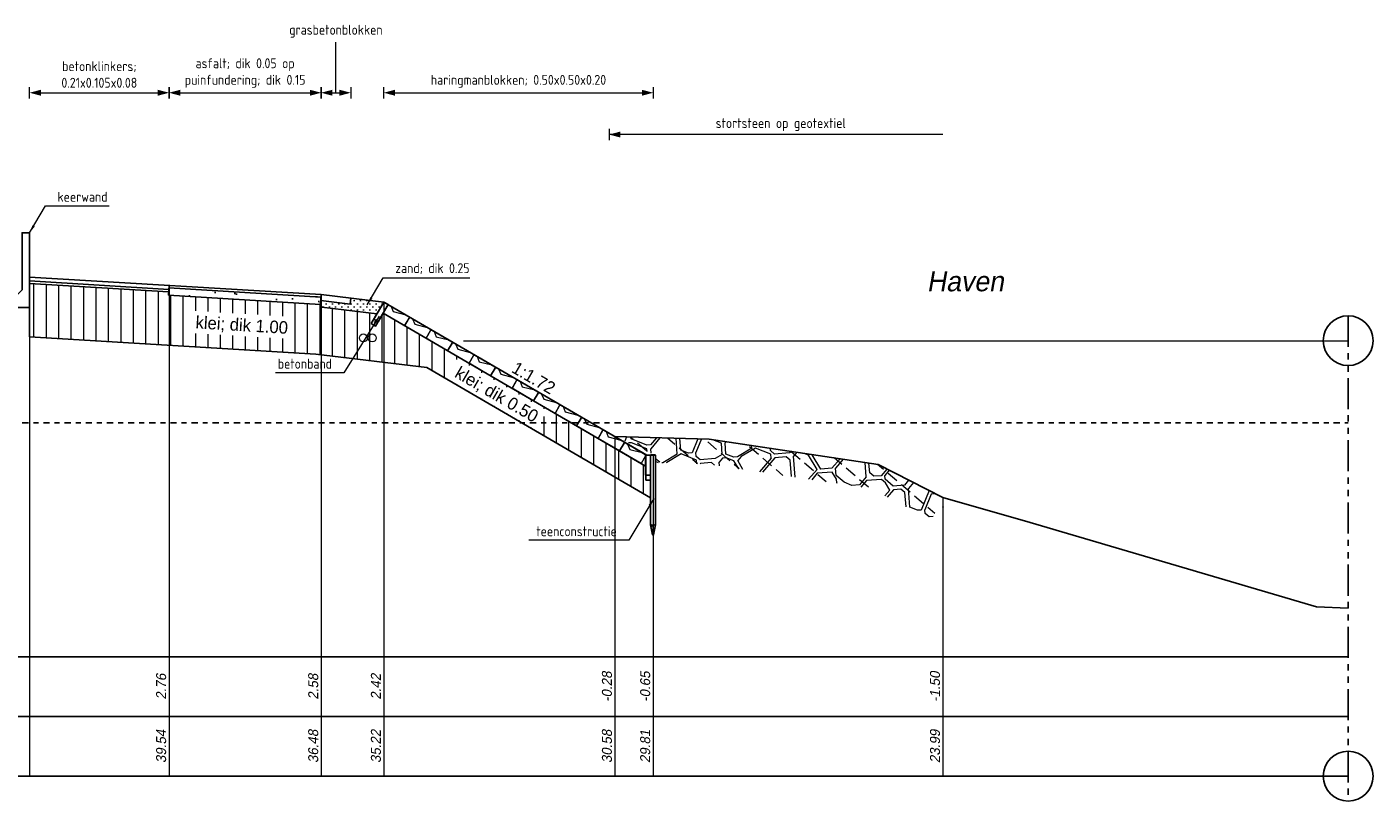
# Model space of a CAD drawing. Header units: metres. Extents: x 132 to 905, y -50 to 63.
# Tile 42 of 86: x 526 to 553, y -21 to -6. Entities that reach past the tile are written whole.
import ezdxf
from ezdxf.enums import TextEntityAlignment as Align

# ---------------------------------------------------------------- set-up
doc = ezdxf.new("R2010")
doc.units = ezdxf.units.M
doc.header["$LTSCALE"] = 0.1
doc.linetypes.add('NAP', pattern=[20, 12.5, -2.5, 2.5, -2.5])
doc.linetypes.add('PHANTOM', pattern=[2.5, 1.25, -0.25, 0.25, -0.25, 0.25, -0.25])
for name, color, linetype in [('0 @ 0.02', 7, 'Continuous'), ('DP-BS-KANT-KREUKELBERM', 255, 'Continuous'), ('DP-BS-TEENSCHOT-GECONSTRUEERD', 198, 'Continuous'), ('DP-BS-ZANDLIJN', 76, 'Continuous'), ('DP-Matenbalk', 1, 'Continuous'), ('DP-Matenbalk_bestaandehoogten', 6, 'Continuous')]:
    doc.layers.add(name, color=color, linetype=linetype)
for name, color, linetype, lineweight in [('BS-OVERIGE-TEKSTEN-1', 253, 'RASTER', 0), ('DP-Afbreek', 2, 'PHANTOM', 25), ('DP-BS-arcering_haringmanblokken', 25, 'Continuous', 0), ('DP-BS-arcering_klei', 253, 'Continuous', 0), ('DP-BS-arcering_kreukelberm', 253, 'Continuous', 0), ('DP-BS-arcering_slakken', 253, 'Continuous', 25), ('DP-BS-arcering_zand', 251, 'Continuous', 0), ('DP-BS-Maatvoering', 2, 'Continuous', 20), ('DP-BS-Matenbalk_verlenglijnen', 253, 'Continuous', 0), ('DP-BS-materiaalomschrijving', 213, 'Continuous', 18), ('DP-BS-profiel', 2, 'Continuous', 25), ('DP-NAP-lijn', 6, 'NAP', 25), ('DP-Taludhelling', 1, 'Continuous', 18), ('DP-Waterlijn', 1, 'Continuous', 13), ('DP-Waterlijn_tekst', 7, 'Continuous', 35), ('TL-2.5 mm tekst_schaaldp', 7, 'Continuous', 25), ('TL-5.0mm Tekst', 4, 'Continuous', 50)]:
    doc.layers.add(name, color=color, linetype=linetype, lineweight=lineweight)
doc.layers.add('Constructielijn', color=33, linetype='Continuous', lineweight=0, plot=False)
doc.layers.add('DP-NW-arcrand', color=142, linetype='Continuous', plot=False)
doc.styles.add('bestomschr', font='isocp.shx', dxfattribs={"width": 0.96})
doc.styles.add('dp-besthgt', font='StagCAD.ttf', dxfattribs={"oblique": 10, "height": 0.2})
doc.styles.add('Ontwnota-dwp-Bruinissepolder tot Grevelingendam$0$bestomschr', font='isocp.shx', dxfattribs={"width": 0.96})
doc.styles.add('StagCAD', font='StagCAD.ttf')
doc.linetypes.add('RASTER', pattern='A,3,-2,[200,RASTER,S=0.75,R=0,X=0,Y=0],-2,3', length=10)
doc.dimstyles.new('best-leader 1_100', dxfattribs={"dimscale": 0.1, "dimtxt": 2, "dimasz": 1.6, "dimexe": 0, "dimexo": 0, "dimgap": 0.8, "dimtad": 1, "dimrnd": 0.001, "dimzin": 1, "dimdsep": 46, "dimtxsty": 'bestomschr', "dimblk": 'RAD_PIJL', "dimcen": 0.09, "dimse1": 1, "dimse2": 1, "dimclrd": 212, "dimclre": 1, "dimclrt": 2, "dimazin": 0, "dimtfac": 1, "dimtix": 1, "dimtmove": 0, "dimatfit": 0, "dimfxl": 1, "dimtvp": 0.83, "dimtolj": 1, "dimtzin": 0, "dimlwd": 5, "dimarcsym": 0})
doc.dimstyles.new('bestaand 1_100', dxfattribs={"dimscale": 0.1, "dimtxt": 2, "dimasz": 0.8, "dimexe": 0, "dimexo": 0, "dimgap": 1, "dimtad": 1, "dimrnd": 0.001, "dimzin": 1, "dimdsep": 46, "dimtxsty": 'bestomschr', "dimblk1": 'DIM_PIJL', "dimblk2": 'DIM_PIJL', "dimsah": 1, "dimcen": 0.09, "dimse1": 1, "dimse2": 1, "dimclrd": 212, "dimclre": 1, "dimclrt": 2, "dimazin": 0, "dimtfac": 1, "dimtix": 1, "dimtmove": 0, "dimatfit": 3, "dimldrblk": 'RAD_PIJL', "dimfxl": 1, "dimtvp": 0.83, "dimtolj": 1, "dimtzin": 0, "dimlwd": 9, "dimlwe": 5, "dimarcsym": 0})
doc.dimstyles.new('Ontwnota-dwp-Bruinissepolder tot Grevelingendam$0$best-leader 1_100', dxfattribs={"dimscale": 0.1, "dimtxt": 2, "dimasz": 1.6, "dimexe": 0, "dimexo": 0, "dimgap": 0.8, "dimtad": 1, "dimrnd": 0.001, "dimzin": 1, "dimdsep": 46, "dimtxsty": 'Ontwnota-dwp-Bruinissepolder tot Grevelingendam$0$bestomschr', "dimblk": 'Ontwnota-dwp-Bruinissepolder tot Grevelingendam$0$RAD_PIJL', "dimcen": 0.09, "dimse1": 1, "dimse2": 1, "dimclrd": 212, "dimclre": 1, "dimclrt": 2, "dimazin": 0, "dimtfac": 1, "dimtix": 1, "dimtmove": 0, "dimatfit": 0, "dimfxl": 1, "dimtvp": 0.83, "dimtolj": 1, "dimtzin": 0, "dimlwd": 5, "dimarcsym": 0})

# ---------------------------------------------------------------- blocks, each defined once
blk = doc.blocks.new('*U64')
at = {"layer": 'DP-Matenbalk'}
for p, q in [((6, -3.5), (59.862, -3.5)), ((6, -4.7), (59.862, -4.7)), ((6, -5.9), (59.862, -5.9))]:
    blk.add_line(p, q, dxfattribs=at)
at = {"layer": 'DP-Matenbalk', "style": 'StagCAD', "width": 0.8}
blk.add_attdef('DPNR', (0, -3.356), '', height=0.25, dxfattribs=at)
at = {"layer": 'TL-2.5 mm tekst_schaaldp', "style": 'StagCAD', "width": 0.96}
blk.add_attdef('SCHAAL', (-0.05, -7.524), '', height=0.25, dxfattribs=at)
at = {"layer": 'TL-5.0mm Tekst', "style": 'StagCAD', "width": 0.96}
blk.add_attdef('OMSCHRIJVING', (-0.05, -6.935), '', height=0.5, dxfattribs=at)
blk = doc.blocks.new('*U63')
at = {"layer": 'DP-NAP-lijn'}
blk.add_line((0, 0), (597.91, 0), dxfattribs=at)
at = {"layer": 'DP-NAP-lijn', "style": 'StagCAD'}
blk.add_attdef('NAPLIJN', (6.25, 1), '', height=2.5, dxfattribs=at)
at = {"layer": 'DP-Waterlijn_tekst', "style": 'StagCAD'}
blk.add_attdef('WP', text='', height=2.5, dxfattribs=at).set_placement((11.17, 16.5), align=Align.BOTTOM_CENTER)
blk = doc.blocks.new('Ontwnota-dwp-Bruinissepolder tot Grevelingendam$0$RAD_PIJL')
at = {"color": 1, "linetype": 'Continuous'}
blk.add_solid([(-2.83, -0.75), (-2.83, 0.75), (0, 0)], dxfattribs=at)
blk = doc.blocks.new('RAD_PIJL')
at = {"color": 1, "linetype": 'Continuous'}
blk.add_solid([(-2.83, -0.75), (-2.83, 0.75), (0, 0)], dxfattribs=at)
blk = doc.blocks.new('DIM_PIJL')
at = {"color": 1}
blk.add_line((0, 1.41), (0, -1.41), dxfattribs=at)
at = {"color": 1, "linetype": 'ByBlock'}
blk.add_solid([(-2.83, -0.75), (-2.83, 0.75), (0, 0)], dxfattribs=at)
blk = doc.blocks.new('*D227')
at = {"layer": 'Defpoints', "color": 0, "transparency": 16777216}
for p in [(39.225, 14.731), (36.169, 10.861), (39.225, 10.676)]:
    blk.add_point(p, dxfattribs=at)
at = {"layer": 'DP-BS-Maatvoering', "color": 212, "lineweight": 9, "transparency": 16777216}
blk.add_line((36.249, 14.731), (39.145, 14.731), dxfattribs=at)
at = {"layer": 'DP-BS-Maatvoering', "color": 212, "lineweight": 9, "transparency": 16777216, "xscale": 0.08000000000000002, "yscale": 0.08000000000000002, "zscale": 0.08000000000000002, "rotation": 180}
blk.add_blockref('DIM_PIJL', (36.169, 14.731), dxfattribs=at)
at = {"layer": 'DP-BS-Maatvoering', "color": 212, "lineweight": 9, "transparency": 16777216, "xscale": 0.08000000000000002, "yscale": 0.08000000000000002, "zscale": 0.08000000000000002}
blk.add_blockref('DIM_PIJL', (39.225, 14.731), dxfattribs=at)
at = {"layer": 'DP-BS-Maatvoering', "color": 2, "transparency": 16777216, "insert": (37.697, 15.127), "char_height": 0.2, "attachment_point": 5, "style": 'bestomschr'}
blk.add_mtext('\\A1;asfalt; dik 0.05 op\\Ppuinfundering; dik 0.15', dxfattribs=at)
blk = doc.blocks.new('*D228')
at = {"layer": 'Defpoints', "color": 0, "transparency": 16777216}
for p in [(45.896, 14.731), (40.483, 10.525), (45.896, 7.447)]:
    blk.add_point(p, dxfattribs=at)
at = {"layer": 'DP-BS-Maatvoering', "color": 212, "lineweight": 9, "transparency": 16777216}
blk.add_line((40.563, 14.731), (45.816, 14.731), dxfattribs=at)
at = {"layer": 'DP-BS-Maatvoering', "color": 212, "lineweight": 9, "transparency": 16777216, "xscale": 0.08000000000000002, "yscale": 0.08000000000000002, "zscale": 0.08000000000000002, "rotation": 180}
blk.add_blockref('DIM_PIJL', (40.483, 14.731), dxfattribs=at)
at = {"layer": 'DP-BS-Maatvoering', "color": 212, "lineweight": 9, "transparency": 16777216, "xscale": 0.08000000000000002, "yscale": 0.08000000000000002, "zscale": 0.08000000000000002}
blk.add_blockref('DIM_PIJL', (45.896, 14.731), dxfattribs=at)
at = {"layer": 'DP-BS-Maatvoering', "color": 2, "transparency": 16777216, "insert": (43.19, 14.96), "char_height": 0.2, "attachment_point": 5, "style": 'bestomschr'}
blk.add_mtext('\\A1;haringmanblokken; 0.50x0.50x0.20', dxfattribs=at)
blk = doc.blocks.new('HB-20-50')
blk.add_lwpolyline([(0, 0), (0.5, 0), (0.5, 0.18), (0.48, 0.2), (0.02, 0.2), (0, 0.18)], close=True)
blk.add_lwpolyline([(0.43, 0.2), (0.34, 0.13), (0.09, 0.2)])
blk = doc.blocks.new('*D229')
at = {"layer": 'Defpoints', "color": 0, "transparency": 16777216}
for p in [(36.169, 14.731), (33.367, 11.029), (36.169, 10.861)]:
    blk.add_point(p, dxfattribs=at)
at = {"layer": 'DP-BS-Maatvoering', "color": 212, "lineweight": 9, "transparency": 16777216}
blk.add_line((33.447, 14.731), (36.089, 14.731), dxfattribs=at)
at = {"layer": 'DP-BS-Maatvoering', "color": 212, "lineweight": 9, "transparency": 16777216, "xscale": 0.08000000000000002, "yscale": 0.08000000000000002, "zscale": 0.08000000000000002, "rotation": 180}
blk.add_blockref('DIM_PIJL', (33.367, 14.731), dxfattribs=at)
at = {"layer": 'DP-BS-Maatvoering', "color": 212, "lineweight": 9, "transparency": 16777216, "xscale": 0.08000000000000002, "yscale": 0.08000000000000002, "zscale": 0.08000000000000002}
blk.add_blockref('DIM_PIJL', (36.169, 14.731), dxfattribs=at)
at = {"layer": 'DP-BS-Maatvoering', "color": 2, "transparency": 16777216, "insert": (34.768, 15.098), "char_height": 0.2, "attachment_point": 5, "style": 'bestomschr'}
blk.add_mtext('\\A1;betonklinkers;\\P0.21x0.105x0.08', dxfattribs=at)
blk = doc.blocks.new('*D230')
at = {"layer": 'Defpoints', "color": 0, "transparency": 16777216}
for p in [(39.82, 14.731), (39.225, 10.676), (39.82, 10.605)]:
    blk.add_point(p, dxfattribs=at)
at = {"layer": 'DP-BS-Maatvoering', "color": 212, "lineweight": 9, "transparency": 16777216}
blk.add_line((39.305, 14.731), (39.74, 14.731), dxfattribs=at)
at = {"layer": 'DP-BS-Maatvoering', "color": 212, "lineweight": 9, "transparency": 16777216, "xscale": 0.08000000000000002, "yscale": 0.08000000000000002, "zscale": 0.08000000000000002, "rotation": 180}
blk.add_blockref('DIM_PIJL', (39.225, 14.731), dxfattribs=at)
at = {"layer": 'DP-BS-Maatvoering', "color": 212, "lineweight": 9, "transparency": 16777216, "xscale": 0.08000000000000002, "yscale": 0.08000000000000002, "zscale": 0.08000000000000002}
blk.add_blockref('DIM_PIJL', (39.82, 14.731), dxfattribs=at)
blk = doc.blocks.new('Betonband')
at = {"layer": 'DP-BS-profiel'}
blk.add_lwpolyline([(0, -20), (5, -20), (5, 0), (0, 0)], close=True, dxfattribs=at)
blk = doc.blocks.new('riviernaam')
at = {"layer": 'TL-5.0mm Tekst', "style": 'StagCAD', "oblique": 10}
blk.add_attdef('NAAM', (0, 0), '', height=4, dxfattribs=at)
blk = doc.blocks.new('dp784-08')
at = {"layer": 'DP-BS-arcering_klei'}
h = blk.add_hatch(dxfattribs=at)
h.set_pattern_fill('_USER', color=256, scale=0.25, angle=90, pattern_type=0)
h.set_pattern_definition([(90, (-492.39817, 21.9338), (-0.25, 0), [])])
h.paths.add_polyline_path([(33.367, 10.899), (33.367, 9.827), (34.548, 9.756), (39.103, 9.482), (41.347, 9.212), (45.846, 6.593), (45.845, 7.047), (45.745, 7.047), (45.745, 7.23), (40.469, 10.302), (40.318, 10.042), (40.232, 10.093), (40.346, 10.289), (39.239, 10.423), (39.213, 10.477), (36.157, 10.661), (36.161, 10.731)])
h.paths.add_polyline_path([(36.6, 9.903), (38.634, 9.781), (38.661, 10.23), (36.627, 10.353)], flags=16)
h.paths.add_polyline_path([(41.739, 9.002), (43.544, 7.952), (43.77, 8.34), (41.966, 9.391)], flags=16)
at = {"layer": 'DP-BS-arcering_kreukelberm'}
h = blk.add_hatch(dxfattribs=at)
h.set_pattern_fill('NATUURST', color=256, scale=0.15, angle=94.44, style=0, pattern_type=2)
h.set_pattern_definition([(94.44, (354.1764, 59.141), (-1.611621, 1.379376), [0.075, -0.075, 0.15, -1.2]), (94.44, (354.1481, 58.537), (-1.611621, 1.379376), [0.375, -1.125]), (94.44, (354.0791, 58.4565), (-1.611621, 1.379376), [0.375, -1.125]), (94.44, (353.653, 59.1004), (-1.611621, 1.379376), [0.075, -1.425]), (94.44, (353.5615, 58.341), (-1.611621, 1.379376), [0.225, -1.275]), (94.44, (353.4867, 58.3352), (-1.611621, 1.379376), [0.225, -1.275]), (94.44, (353.3423, 59.2267), (-1.611621, 1.379376), [0.45, -1.05]), (94.44, (353.2733, 59.1461), (-1.611621, 1.379376), [0.45, -1.05]), (94.44, (353.1528, 58.7607), (-1.611621, 1.379376), [0.15, -1.35]), (94.44, (353.0722, 58.8296), (-1.611621, 1.379376), [0.075, -1.425]), (94.44, (352.9749, 58.145), (-1.611621, 1.379376), [0.075, -0.075, 0.075, -1.275]), (184.44, (353.274, 58.1683), (-1.379376, -1.611621), [0.225, -1.275]), (184.44, (353.7916, 58.2837), (-1.379376, -1.611621), [0.075, -0.15, 0.075, -0.15, 0.3, -0.75]), (184.44, (352.8827, 58.3636), (-1.379376, -1.611621), [0.075, -1.425]), (184.44, (353.5383, 58.6401), (-1.379376, -1.611621), [0.075, -1.425]), (184.44, (353.1586, 58.6859), (-1.379376, -1.611621), [0.075, -1.425]), (184.44, (353.9695, 58.8993), (-1.379376, -1.611621), [0.15, -1.35]), (184.44, (354.0385, 58.9799), (-1.379376, -1.611621), [0.225, -1.275]), (184.44, (353.1354, 58.985), (-1.379376, -1.611621), [0.15, -0.075, 0.15, -1.125]), (184.44, (353.5782, 59.0946), (-1.379376, -1.611621), [0.3, -1.2]), (184.44, (353.5724, 59.1694), (-1.379376, -1.611621), [0.15, -1.35]), (184.44, (354.0842, 59.3596), (-1.379376, -1.611621), [0.3, -1.2]), (184.44, (354.0784, 59.4343), (-1.379376, -1.611621), [0.225, -1.275]), (139.44, (354.0501, 58.8303), (-1.4954984, -0.1161226), [0.106066, -2.015254]), (139.44, (353.6588, 59.0256), (-1.4954984, -0.1161226), [0.106066, -2.015254]), (139.44, (353.4229, 59.1578), (-1.4954984, -0.1161226), [0.106066, -2.015254]), (139.44, (353.3546, 58.0993), (-1.4954984, -0.1161226), [0.106066, -2.015254]), (139.44, (353.0439, 58.2256), (-1.4954984, -0.1161226), [0.106066, -2.015254]), (139.44, (353.8142, 58.9625), (-1.4954984, -0.1161226), [0.2121315, -1.909189]), (139.44, (352.8305, 59.0365), (-1.4954984, -0.1161226), [0.2121315, -1.909189]), (229.44, (354.257, 59.0721), (0.1161226, -1.4954984), [0.2121315, -1.909189]), (229.44, (354.1764, 59.141), (0.1161226, -1.4954984), [0.2121315, -1.909189]), (229.44, (353.7851, 59.3363), (0.1161226, -1.4954984), [0.2121315, -1.909189]), (229.44, (353.2791, 59.0714), (0.1161226, -1.4954984), [0.2121315, -1.909189]), (229.44, (353.2733, 59.1461), (0.1161226, -1.4954984), [0.2121315, -1.909189]), (229.44, (353.7452, 58.8819), (0.1161226, -1.4954984), [0.318198, -1.803122]), (229.44, (353.7793, 59.4111), (0.1161226, -1.4954984), [0.318198, -1.803122]), (229.44, (353.82, 58.8877), (0.1161226, -1.4954984), [0.424264, -1.697056]), (229.44, (352.9749, 58.145), (0.1161226, -1.4954984), [0.424264, -1.697056]), (229.44, (353.0497, 58.1508), (0.1161226, -1.4954984), [0.424264, -1.697056]), (229.44, (353.8664, 58.2895), (0.1161226, -1.4954984), [0.106066, -2.015254]), (229.44, (353.4925, 58.2605), (0.1161226, -1.4954984), [0.106066, -2.015254]), (121.00505, (354.1706, 59.2158), (-0.1161226, 1.4954984), [0.167705, -3.186397]), (121.00505, (353.7452, 58.8819), (-0.1161226, 1.4954984), [0.167705, -3.186397]), (121.00505, (353.8541, 59.4169), (-0.1161226, 1.4954984), [0.33541, -3.018692]), (121.00505, (353.7793, 59.4111), (-0.1161226, 1.4954984), [0.33541, -3.018692]), (157.87495, (353.0664, 58.9044), (-1.4954984, -0.1161226), [0.1677, -1.677, 0.3354, -1.174002]), (157.87495, (353.72266, 58.2031), (-1.4954984, -0.1161226), [0.167705, -3.186397]), (157.87495, (354.30345, 58.4739), (-1.4954984, -0.1161226), [0.167705, -3.186397]), (157.87495, (353.71686, 58.2779), (-1.4954984, -0.1161226), [0.167705, -3.186397]), (157.87495, (352.9858, 58.9734), (-1.4954984, -0.1161226), [0.167705, -3.186397]), (157.87495, (353.0664, 58.9044), (-1.4954984, -0.1161226), [0.167705, -3.186397]), (157.87495, (353.4635, 58.6343), (-1.4954984, -0.1161226), [0.33541, -3.018692]), (157.87495, (353.4693, 58.55956), (-1.4954984, -0.1161226), [0.33541, -3.018692]), (211.00505, (353.4867, 58.3352), (-1.4954984, -0.1161226), [0.167705, -3.186397]), (211.00505, (354.1539, 58.46226), (-1.4954984, -0.1161226), [0.33541, -3.018692]), (211.00505, (354.0791, 58.45646), (-1.4954984, -0.1161226), [0.33541, -3.018692]), (247.87495, (353.0838, 58.6801), (0.1161226, -1.4954984), [0.33541, -3.018692]), (247.87495, (353.0722, 58.8296), (0.1161226, -1.4954984), [0.503115, -2.850987]), (139.44, (354.3068, 58.43046), (-0.3048019, -0.3561213), [0.234375, -0.1171875])])
h.paths.add_polyline_path([(45.125, 7.823), (47.025, 7.771), (50.415, 7.262), (51.717, 6.599), (51.49, 6.154), (50.26, 6.78), (46.981, 7.272), (45.946, 7.3), (45.946, 7.447)])
at = {"layer": 'DP-BS-arcering_slakken'}
h = blk.add_hatch(dxfattribs=at)
h.set_pattern_fill('AR-CONC', color=256, scale=0.004)
h.set_pattern_definition([(50, (-335.5025, 72.9338), (0.7287387, -0.0637563), [0.0762, -0.8382]), (355, (-335.5025, 72.9338), (-0.1409737, 0.7642274), [0.06096, -0.6705623]), (100.45144, (-335.4418, 72.9285), (0.587765, 0.700471), [0.06476, -0.712361]), (46.1842, (-335.5025, 73.137), (1.0843162, -0.1681693), [0.1143, -1.2573]), (96.63556, (-335.4121, 73.123), (0.9496165, 0.9897045), [0.09714, -1.0685424]), (351.18415, (-335.5025, 73.137), (0.9496165, 0.9897045), [0.09144, -1.005839]), (21, (-335.4009, 73.0862), (0.6064576, -0.4090608), [0.0762, -0.8382]), (326, (-335.4009, 73.0862), (0.2472081, 0.7367519), [0.06096, -0.67056]), (71.45144, (-335.35036, 73.0521), (0.8536657, 0.3276911), [0.06476, -0.7123598]), (37.5, (-335.5025, 72.9338), (0.01235441, 0.33822016), [0, -0.662432, 0, -0.68072, 0, -0.6731]), (7.5, (-335.5025, 72.9338), (0.26727865, 0.4007223), [0, -0.388112, 0, -0.647192, 0, -0.25654]), (327.5, (-335.72906, 72.9338), (0.54236238, -0.02291498), [0, -0.254, 0, -0.79248, 0, -1.05156]), (317.5, (-335.83066, 72.9338), (0.5925167, 0.10170596), [0, -0.3302, 0, -0.526288, 0, -0.74676])])
h.paths.add_polyline_path([(36.166, 10.811), (36.157, 10.661), (39.213, 10.477), (39.222, 10.626)])
at = {"layer": 'DP-BS-arcering_zand'}
h = blk.add_hatch(dxfattribs=at)
h.set_pattern_fill('CUNETZAND', color=256, scale=0.1, pattern_type=2)
h.set_pattern_definition([(0, (-492.398174, 21.9338), (0.0625, 0.0625), [0, -0.125])])
h.paths.add_polyline_path([(40.346, 10.289), (40.483, 10.525), (39.82, 10.605), (39.806, 10.485), (39.217, 10.556), (39.213, 10.477), (39.239, 10.423)])
at = {"layer": 'Constructielijn'}
for centre in [(40.073, 9.805), (40.253, 9.805)]:
    blk.add_circle(centre, 0.08, dxfattribs=at)
at = {"layer": 'DP-BS-KANT-KREUKELBERM'}
blk.add_point((45.125, 7.823), dxfattribs=at)
at = {"layer": 'DP-BS-Maatvoering', "color": 212, "lineweight": 9}
for p, q in [((39.522, 14.731), (39.522, 15.748)), ((51.717, 13.891), (45.012, 13.891))]:
    blk.add_line(p, q, dxfattribs=at)
at = {"layer": 'DP-BS-Matenbalk_verlenglijnen'}
for points in [[(33.367, 11.919, 0), (33.367, 1, 0)], [(33.367, 11.919, 0), (33.367, 1, 0)], [(36.169, 10.861, 0), (36.169, 1, 0)], [(36.169, 10.861, 0), (36.169, 1, 0)], [(39.225, 10.676, 0), (39.225, 1, 0)], [(39.225, 10.676, 0), (39.225, 1, 0)], [(40.483, 10.525, 0), (40.483, 1, 0)], [(45.125, 7.823, 0), (45.125, 1, 0)], [(45.896, 7.447, 0), (45.896, 1, 0)], [(51.717, 6.599, 0), (51.717, 1, 0)]]:
    blk.add_polyline3d(points, dxfattribs=at)
at = {"layer": 'DP-BS-profiel'}
for p, q in [((33.367, 11.919), (33.217, 11.919)), ((39.225, 10.676), (33.367, 11.029)), ((36.164, 10.781), (33.367, 10.949)), ((36.161, 10.731), (33.367, 10.899)), ((36.157, 10.661), (36.169, 10.861)), ((39.213, 10.477), (36.157, 10.661)), ((39.222, 10.626), (36.166, 10.811)), ((39.213, 10.477), (39.225, 10.676)), ((39.806, 10.485), (39.217, 10.556)), ((40.483, 10.525), (39.225, 10.676)), ((39.82, 10.605), (39.806, 10.485)), ((39.239, 10.423), (39.213, 10.477)), ((40.346, 10.289), (39.239, 10.423)), ((45.771, 7.447), (40.483, 10.525)), ((45.846, 7.447), (45.946, 7.447)), ((51.717, 6.599), (53.47, 6.1)), ((45.896, 5.847), (45.896, 6.007))]:
    blk.add_line(p, q, dxfattribs=at)
for points in [[(33.367, 11.919), (33.367, 10.419), (32.367, 10.419), (32.367, 10.569), (33.017, 10.569), (33.217, 10.769), (33.217, 11.919)], [(45.846, 6.047), (45.846, 7.447), (45.856, 7.457), (45.936, 7.457), (45.946, 7.447), (45.946, 6.047), (45.906, 5.847), (45.886, 5.847)]]:
    blk.add_lwpolyline(points, close=True, dxfattribs=at)
for points in [[(45.846, 6.593), (41.347, 9.212), (39.117, 9.481), (33.367, 9.827), (33.367, 11.029)], [(45.745, 7.23), (40.469, 10.302)], [(45.124, 7.823), (47.025, 7.771), (50.415, 7.262), (51.717, 6.599)], [(53.47, 6.1), (59.227, 4.4), (59.862, 4.378)]]:
    blk.add_lwpolyline(points, dxfattribs=at)
blk.add_ellipse((45.875, 6.007), major_axis=(0, 0.04), ratio=0.525, start_param=4.712389, end_param=7.853982, dxfattribs=at)
at = {"layer": 'DP-BS-profiel', "extrusion": (0, 0, -1)}
blk.add_ellipse((45.917, 6.007), major_axis=(0, 0.04), ratio=0.525, start_param=4.712389, end_param=7.853982, dxfattribs=at)
at = {"layer": 'DP-BS-TEENSCHOT-GECONSTRUEERD'}
blk.add_point((45.896, 7.447), dxfattribs=at)
at = {"layer": 'DP-BS-ZANDLIJN'}
blk.add_point((51.717, 6.409), dxfattribs=at)
at = {"layer": 'DP-Waterlijn'}
blk.add_line((42.088, 9.75), (59.862, 9.75), dxfattribs=at)
at = {"layer": '0 @ 0.02', "xscale": 0.02, "yscale": 0.02, "zscale": 0.02, "rotation": 329.7950365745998}
blk.add_blockref('Betonband', (40.483, 10.525), dxfattribs=at)
at = {"layer": '0 @ 0.02', "xscale": 0.02, "yscale": 0.02, "zscale": 0.02}
blk.add_blockref('Betonband', (45.745, 7.447), dxfattribs=at)
at = {"layer": 'DP-BS-arcering_haringmanblokken', "xscale": -1, "rotation": 329.7950365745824}
for p in [(40.901, 10.05), (41.333, 9.798), (41.765, 9.547), (42.197, 9.295), (42.63, 9.044), (43.062, 8.792), (43.494, 8.541), (43.926, 8.289), (44.358, 8.038), (44.79, 7.786), (45.222, 7.535), (45.654, 7.283)]:
    blk.add_blockref('HB-20-50', p, dxfattribs=at)
at = {"layer": 'DP-BS-Maatvoering', "color": 212, "lineweight": 9, "xscale": -0.0800000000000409, "yscale": 0.0800000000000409, "zscale": 0.0800000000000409}
blk.add_blockref('DIM_PIJL', (45.012, 13.891), dxfattribs=at)
at = {"layer": 'DP-Matenbalk'}
blk.add_blockref('*U64', (0, 6.9), dxfattribs=at)
at = {"layer": 'DP-NAP-lijn', "ltscale": 4, "xscale": 0.0999999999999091, "yscale": 0.0999999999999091, "zscale": 0.0999999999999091}
blk.add_blockref('*U63', (0.07, 8.1), dxfattribs=at)
at = {"layer": 'DP-BS-Maatvoering', "insert": (39.522, 15.836), "char_height": 0.2, "attachment_point": 8, "style": 'bestomschr'}
blk.add_mtext('\\A1;grasbetonblokken', dxfattribs=at)
at = {"layer": 'DP-BS-Maatvoering', "color": 2, "char_height": 0.2}
for s, insert, attachment_point, style in [('\\A1;stortsteen op geotextiel', (48.46, 14.091), 5, 'bestomschr'), ('\\A1;keerwand', (33.928, 12.54), 7, 'Ontwnota-dwp-Bruinissepolder tot Grevelingendam$0$bestomschr'), ('\\A1;zand; dik 0.25', (40.714, 11.091), 7, 'Ontwnota-dwp-Bruinissepolder tot Grevelingendam$0$bestomschr'), ('\\A1;betonband', (39.443, 9.187), 9, 'Ontwnota-dwp-Bruinissepolder tot Grevelingendam$0$bestomschr'), ('\\A1;teenconstructie', (45.166, 5.821), 9, 'bestomschr')]:
    blk.add_mtext(s, dxfattribs=dict(at, insert=insert, attachment_point=attachment_point, style=style))
at = {"layer": 'DP-BS-materiaalomschrijving', "style": 'StagCAD'}
for s, rotation, p in [('klei; dik 1.00', 356.5508, (37.619, 9.867)), ('klei; dik 0.50', 329.795, (42.654, 8.498))]:
    blk.add_text(s, height=0.25, rotation=rotation, dxfattribs=at).set_placement(p, align=Align.BOTTOM_CENTER)
at = {"layer": 'DP-Matenbalk_bestaandehoogten', "style": 'dp-besthgt', "oblique": 10}
for s, p in [('2.76', (36.17, 2.8)), ('2.58', (39.226, 2.8)), ('2.42', (40.485, 2.8)), ('-0.28', (45.127, 2.8)), ('-0.65', (45.896, 2.8)), ('-1.50', (51.719, 2.8)), ('39.54', (36.17, 1.6)), ('36.48', (39.226, 1.6)), ('35.22', (40.485, 1.6)), ('30.58', (45.127, 1.6)), ('29.81', (45.896, 1.6)), ('23.99', (51.719, 1.6))]:
    blk.add_text(s, height=0.2, rotation=90, dxfattribs=at).set_placement(p, align=Align.BOTTOM_CENTER)
at = {"layer": 'DP-Taludhelling', "style": 'StagCAD'}
blk.add_text('1:1.72', height=0.25, rotation=329.795, dxfattribs=at).set_placement((43.396, 8.829), align=Align.BOTTOM_CENTER)
at = {"layer": 'DP-BS-Maatvoering'}
for base, p1, p2, text, picture, middle in [((39.225, 14.731), (36.169, 10.861), (39.225, 10.676), 'asfalt; dik 0.05 op\\Ppuinfundering; dik 0.15', '*D227', (37.697, 15.127)), ((36.169, 14.731), (33.367, 11.029), (36.169, 10.861), 'betonklinkers;\\P0.21x0.105x0.08', '*D229', (34.768, 15.098)), ((45.896, 14.731), (40.483, 10.525), (45.896, 7.447), 'haringmanblokken; 0.50x0.50x0.20', '*D228', (43.19, 14.96)), ((39.82, 14.731), (39.225, 10.676), (39.82, 10.605), ' ', '*D230', (39.522, 14.731))]:
    dim = blk.add_linear_dim(base=base, p1=p1, p2=p2, text=text, dimstyle='bestaand 1_100', dxfattribs=at)
    dim.commit()
    dim.dimension.update_dxf_attribs({"geometry": picture, "text_midpoint": middle})
at = {"layer": 'DP-BS-Maatvoering', "annotation_type": 0, "has_hookline": 1}
for points, dimstyle, hookline_direction, text_width in [([(33.367, 11.919), (33.688, 12.46), (33.848, 12.46)], 'Ontwnota-dwp-Bruinissepolder tot Grevelingendam$0$best-leader 1_100', 0, 1.037), ([(40.152, 10.47), (40.474, 11.011), (40.634, 11.011)], 'Ontwnota-dwp-Bruinissepolder tot Grevelingendam$0$best-leader 1_100', 0, 1.496), ([(40.389, 10.242), (39.683, 9.107), (39.523, 9.107)], 'Ontwnota-dwp-Bruinissepolder tot Grevelingendam$0$best-leader 1_100', 1, 1.133), ([(45.912, 6.58), (45.406, 5.741), (45.246, 5.741)], 'best-leader 1_100', 1, 1.767)]:
    blk.add_leader(points, dimstyle=dimstyle, override={"dimgap": 0.8, "dimtad": 1}, dxfattribs=dict(at, hookline_direction=hookline_direction, text_width=text_width))

msp = doc.modelspace()

# ---------------------------------------------------------------- linework, layer by layer
at = {"layer": 'DP-Afbreek', "ltscale": 5}
msp.add_lwpolyline([(552.26, -11.684), (552.26, -21.434)], dxfattribs=at)
at = {"layer": 'DP-BS-profiel'}
for points in [[(532.63, -11.841), (532.716, -11.891), (532.968, -11.459), (532.881, -11.409)], [(538.144, -14.987), (538.244, -14.987), (538.244, -14.487), (538.144, -14.487)]]:
    msp.add_lwpolyline(points, close=True, dxfattribs=at)
at = {"layer": 'DP-NW-arcrand'}
for centre in [(552.26, -12.184), (552.26, -20.934)]:
    msp.add_circle(centre, 0.5, dxfattribs=at)

# ---------------------------------------------------------------- block references
msp.add_blockref('dp784-08', (492.398, -21.934))
at = {"layer": 'BS-OVERIGE-TEKSTEN-1', "xscale": 0.1, "yscale": 0.1, "zscale": 0.1}
msp.add_blockref('riviernaam', (543.793, -11.192), dxfattribs=at).add_auto_attribs({'NAAM': 'Haven'})

doc.saveas('drawing.dxf')
